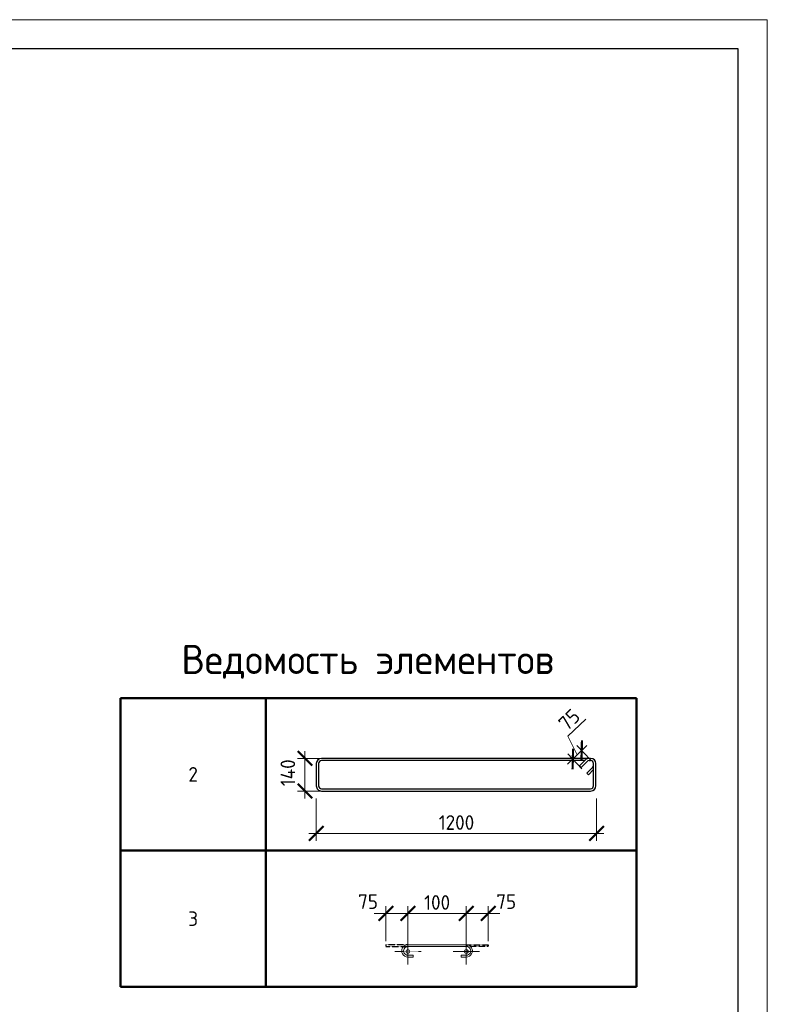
# Model space of a CAD drawing. Header units: millimetres. Extents: x 263826 to 1585445, y -423071 to 70137.
# Tile 123 of 256: x 572098 to 584900, y -252729 to -235873. Entities that reach past the tile are written whole.
import ezdxf

# ---------------------------------------------------------------- set-up
doc = ezdxf.new("R2010")
doc.units = ezdxf.units.MM
doc.linetypes.add('CENTER2', pattern=[28.575, 19.05, -3.175, 3.175, -3.175])
doc.linetypes.add('GOST2.303 4', pattern=[7, 5, -2, 0])
for name, color, linetype, lineweight in [('Арм_шпильки', 143, 'Continuous', 18), ('Выноски', 20, 'Continuous', 20), ('Осевая', 10, 'CENTER2', 20), ('подоснова', 151, 'Continuous', 5), ('поз.', 2, 'Continuous', 25), ('РАЗМЕРЫ', 1, 'Continuous', 9), ('ТОНКИЕ', 7, 'Continuous', 9)]:
    doc.layers.add(name, color=color, linetype=linetype, lineweight=lineweight)
doc.layers.add('ТОЛСТЫЕ_ОСНОВНЫЕ', color=6, linetype='Continuous')
doc.styles.add('GOST 2.304', font='CS_Gost2304.shx')
doc.styles.add('GOST-2.304_Type-B', font='GOST_Common.ttf')
doc.dimstyles.new('мой', dxfattribs={"dimscale": 100, "dimtxt": 2.5, "dimasz": 2.5, "dimexe": 1.25, "dimexo": 0.625, "dimtad": 1, "dimdec": 0, "dimtxsty": 'GOST-2.304_Type-B', "dimblk": 'ARCHTICK', "dimcen": 2.5, "dimdle": 2, "dimaunit": 1, "dimadec": 1, "dimazin": 2, "dimtfac": 1, "dimtdec": 0, "dimtmove": 1, "dimatfit": 3, "dimfxl": 1, "dimtfill": 1, "dimlwd": -1, "dimlwe": -1, "dimarcsym": 0})
doc.dimstyles.new('мой 25', dxfattribs={"dimscale": 100, "dimtxt": 2.5, "dimasz": 2.5, "dimexe": 1.25, "dimexo": 0.625, "dimtad": 1, "dimdec": 0, "dimlfac": 0.5, "dimtxsty": 'GOST-2.304_Type-B', "dimblk": 'ARCHTICK', "dimcen": 2.5, "dimdle": 1.25, "dimaunit": 1, "dimadec": 1, "dimazin": 2, "dimtfac": 1, "dimtdec": 0, "dimtmove": 1, "dimatfit": 3, "dimfxl": 6, "dimfxlon": 1, "dimtfill": 1, "dimlwd": -1, "dimlwe": -1, "dimarcsym": 0})

# ---------------------------------------------------------------- blocks, each defined once
blk = doc.blocks.new('*T767')
at = {"layer": 'Выноски', "color": 0, "linetype": 'ByBlock', "lineweight": 50, "transparency": 16777216}
for p, q in [((0, 0), (8834, 0)), ((0, 0), (0, -4943)), ((2484, 0), (2484, -4943)), ((8834, 0), (8834, -4943)), ((0, -2606), (8834, -2606)), ((0, -4943), (8834, -4943))]:
    blk.add_line(p, q, dxfattribs=at)
at = {"layer": 'Выноски', "color": 0, "transparency": 16777216, "char_height": 250, "width": 2183.67, "attachment_point": 5, "style": 'GOST-2.304_Type-B'}
for s, insert in [('2', (1242, -1303)), ('3', (1242, -3774))]:
    blk.add_mtext(s, dxfattribs=dict(at, insert=insert))
blk = doc.blocks.new('*U57')
for p, q in [((-8, 0), (-7, 7.2)), ((-7, -7.2), (-8, 0)), ((-7, 7.2), (-4.2, 14)), ((-4.2, 14), (0.2, 19.8)), ((0.2, 19.8), (6, 24.2)), ((6, 24.2), (12.8, 27)), ((12.8, 27), (20, 28)), ((44, 28), (20, 28)), ((20, 20), (44, 20)), ((44, 20), (44, 28)), ((262.7, 28), (286.7, 28)), ((262.7, 20), (262.7, 28)), ((286.7, 20), (262.7, 20)), ((293.9, 27), (286.7, 28)), ((300.7, 24.2), (293.9, 27)), ((306.5, 19.8), (300.7, 24.2)), ((310.9, 14), (306.5, 19.8)), ((313.7, 7.2), (310.9, 14)), ((314.7, 0), (313.7, 7.2)), ((-4.2, -14), (-7, -7.2)), ((0.2, -19.8), (-4.2, -14)), ((6, -24.2), (0.2, -19.8)), ((12.8, -27), (6, -24.2)), ((20, -28), (12.8, -27)), ((20, -28), (286.7, -28)), ((286.7, -28), (293.9, -27)), ((293.9, -27), (300.7, -24.2)), ((300.7, -24.2), (306.5, -19.8)), ((306.5, -19.8), (310.9, -14)), ((310.9, -14), (313.7, -7.2)), ((313.7, -7.2), (314.7, 0))]:
    blk.add_line(p, q)
at = {"color": 0, "linetype": 'ByBlock', "lineweight": -2}
for p, q in [((0, 0), (0.7, 5.2)), ((0.7, 5.2), (2.7, 10)), ((2.7, 10), (5.9, 14.1)), ((5.9, 14.1), (10, 17.3)), ((10, 17.3), (14.8, 19.3)), ((14.8, 19.3), (20, 20)), ((291.8, 19.3), (286.7, 20)), ((296.7, 17.3), (291.8, 19.3)), ((300.8, 14.1), (296.7, 17.3)), ((304, 10), (300.8, 14.1)), ((306, 5.2), (304, 10)), ((306.7, 0), (306, 5.2)), ((0.7, -5.2), (0, 0)), ((2.7, -10), (0.7, -5.2)), ((5.9, -14.1), (2.7, -10)), ((10, -17.3), (5.9, -14.1)), ((14.8, -19.3), (10, -17.3)), ((20, -20), (14.8, -19.3)), ((20, -20), (286.7, -20)), ((286.7, -20), (291.8, -19.3)), ((291.8, -19.3), (296.7, -17.3)), ((296.7, -17.3), (300.8, -14.1)), ((300.8, -14.1), (304, -10)), ((304, -10), (306, -5.2)), ((306, -5.2), (306.7, 0))]:
    blk.add_line(p, q, dxfattribs=at)
at = {"style": 'GOST 2.304', "oblique": 15, "flags": 9}
for tag, p in [('ДИАМЕТР', (117.8, -62.2)), ('ДЛИНА', (118.1, -72.5)), ('ПОЗИЦИЯ', (118, -56.6)), ('КЛАСС', (118, -67.8)), ('МАССА', (118.7, -78.2))]:
    blk.add_attdef(tag, p, '', height=2.5, dxfattribs=at)
blk = doc.blocks.new('_ArchTick')
at = {"color": 0, "linetype": 'ByBlock', "const_width": 0.15}
blk.add_lwpolyline([(-0.5, -0.5), (0.5, 0.5)], dxfattribs=at)
blk = doc.blocks.new('*D768')
at = {"layer": 'DEFPOINTS', "color": 0, "transparency": 16777216}
for p in [(579746, -251173), (578746, -251710), (579746, -251709)]:
    blk.add_point(p, dxfattribs=at)
at = {"layer": 'РАЗМЕРЫ', "color": 0, "linetype": 'Continuous', "transparency": 16777216}
for p, q in [((578746, -251647), (578746, -251048)), ((579746, -251647), (579746, -251048)), ((578546, -251173), (579946, -251173))]:
    blk.add_line(p, q, dxfattribs=at)
at = {"layer": 'РАЗМЕРЫ', "color": 0, "transparency": 16777216, "xscale": 250, "yscale": 250, "zscale": 250, "rotation": 180}
blk.add_blockref('_ArchTick', (578746, -251173), dxfattribs=at)
at = {"layer": 'РАЗМЕРЫ', "color": 0, "transparency": 16777216, "xscale": 250, "yscale": 250, "zscale": 250}
blk.add_blockref('_ArchTick', (579746, -251173), dxfattribs=at)
at = {"layer": 'РАЗМЕРЫ', "color": 0, "lineweight": 0, "transparency": 16777216, "insert": (579246, -250985), "char_height": 250, "attachment_point": 5, "style": 'GOST-2.304_Type-B', "bg_fill": 3, "box_fill_scale": 1.1, "bg_fill_color": 256, "bg_fill_true_color": 13158600, "bg_fill_transparency": 0}
blk.add_mtext('100', dxfattribs=at)
blk = doc.blocks.new('*D788')
at = {"layer": 'DEFPOINTS', "color": 0, "transparency": 16777216}
for p in [(578370, -251173), (578370, -251709), (578746, -251710)]:
    blk.add_point(p, dxfattribs=at)
at = {"layer": 'РАЗМЕРЫ', "color": 0, "linetype": 'Continuous', "transparency": 16777216}
for p, q in [((578370, -251647), (578370, -251048)), ((578746, -251647), (578746, -251048)), ((578946, -251173), (578170, -251173))]:
    blk.add_line(p, q, dxfattribs=at)
at = {"layer": 'РАЗМЕРЫ', "color": 0, "transparency": 16777216, "xscale": 250, "yscale": 250, "zscale": 250}
blk.add_blockref('_ArchTick', (578746, -251173), dxfattribs=at)
at = {"layer": 'РАЗМЕРЫ', "color": 0, "lineweight": 0, "transparency": 16777216, "insert": (578063, -250971), "char_height": 250, "attachment_point": 5, "style": 'GOST-2.304_Type-B', "bg_fill": 3, "box_fill_scale": 1.1, "bg_fill_color": 256, "bg_fill_true_color": 13158600, "bg_fill_transparency": 0}
blk.add_mtext('75', dxfattribs=at)
at = {"layer": 'РАЗМЕРЫ', "color": 0, "transparency": 16777216, "xscale": 250, "yscale": 250, "zscale": 250, "rotation": 180}
blk.add_blockref('_ArchTick', (578370, -251173), dxfattribs=at)
blk = doc.blocks.new('*D789')
at = {"layer": 'DEFPOINTS', "color": 0, "transparency": 16777216}
for p in [(580122, -251173), (579746, -251710), (580122, -251709)]:
    blk.add_point(p, dxfattribs=at)
at = {"layer": 'РАЗМЕРЫ', "color": 0, "linetype": 'Continuous', "transparency": 16777216}
for p, q in [((579746, -251647), (579746, -251048)), ((580122, -251647), (580122, -251048)), ((579546, -251173), (580322, -251173))]:
    blk.add_line(p, q, dxfattribs=at)
at = {"layer": 'РАЗМЕРЫ', "color": 0, "transparency": 16777216, "xscale": 250, "yscale": 250, "zscale": 250, "rotation": 180}
blk.add_blockref('_ArchTick', (579746, -251173), dxfattribs=at)
at = {"layer": 'РАЗМЕРЫ', "color": 0, "lineweight": 0, "transparency": 16777216, "insert": (580429, -250971), "char_height": 250, "attachment_point": 5, "style": 'GOST-2.304_Type-B', "bg_fill": 3, "box_fill_scale": 1.1, "bg_fill_color": 256, "bg_fill_true_color": 13158600, "bg_fill_transparency": 0}
blk.add_mtext('75', dxfattribs=at)
at = {"layer": 'РАЗМЕРЫ', "color": 0, "transparency": 16777216, "xscale": 250, "yscale": 250, "zscale": 250}
blk.add_blockref('_ArchTick', (580122, -251173), dxfattribs=at)
blk = doc.blocks.new('*U58')
at = {"color": 0, "linetype": 'ByBlock', "lineweight": -2}
for p, q in [((108.8, 1198.9), (12.5, 1198.9)), ((-10, 1176.4), (-10, 12.5)), ((-10, 1169.4), (-10, 1176.4)), ((22, 1128), (-3.4, 1153.5)), ((0, 1169.4), (0, 1176.4)), ((0, 1150.1), (0, 12.5)), ((3.7, 1160.6), (29.1, 1135.1)), ((108.8, 1188.9), (12.5, 1188.9)), ((53.8, 1159.8), (28.3, 1185.2)), ((38.8, 1188.9), (60.9, 1166.9)), ((60.9, 1166.9), (53.8, 1159.8)), ((121.3, 12.5), (121.3, 1176.4)), ((131.3, 12.5), (131.3, 1176.4)), ((29.1, 1135.1), (22, 1128)), ((12.5, 0), (108.8, 0)), ((12.5, -10), (108.8, -10))]:
    blk.add_line(p, q, dxfattribs=at)
for centre, radius, start, end in [((12.5, 1176.4), 22.5, 90, 180), ((108.8, 1176.4), 22.5, 0, 90), ((12.5, 1169.4), 22.5, 180, 225), ((12.5, 1176.4), 12.5, 90, 180), ((12.5, 1169.4), 12.5, 180, 225), ((19.5, 1176.4), 12.5, 45, 90), ((108.8, 1176.4), 12.5, 0, 90), ((12.5, 12.5), 22.5, 180, 270), ((12.5, 12.5), 12.5, 180, 270), ((108.8, 12.5), 12.5, 270, 0), ((108.8, 12.5), 22.5, 270, 0)]:
    blk.add_arc(centre, radius, start, end, dxfattribs=at)
at = {"style": 'GOST 2.304', "oblique": 15, "flags": 9}
for tag, p in [('ДИАМЕТР', (-52.8, -63)), ('КЛАСС', (-53, -68.7)), ('ДЛИНА', (-52.5, -73.8)), ('ПОЗИЦИЯ', (-52.3, -58)), ('МАССА', (-52.3, -78.3))]:
    blk.add_attdef(tag, p, '', height=2.5, dxfattribs=at)
blk = doc.blocks.new('*D760')
at = {"layer": 'DEFPOINTS', "color": 0, "lineweight": 0, "transparency": 16777216}
for p in [(577177, -248850), (581976, -248988), (577177, -249804)]:
    blk.add_point(p, dxfattribs=at)
at = {"layer": 'РАЗМЕРЫ', "color": 0, "linetype": 'Continuous', "transparency": 16777216}
for p, q in [((577177, -249204), (577177, -249929)), ((581976, -249204), (581976, -249929)), ((582101, -249804), (577052, -249804))]:
    blk.add_line(p, q, dxfattribs=at)
at = {"layer": 'РАЗМЕРЫ', "color": 0, "transparency": 16777216, "xscale": 250, "yscale": 250, "zscale": 250, "rotation": 180}
blk.add_blockref('_ArchTick', (577177, -249804), dxfattribs=at)
at = {"layer": 'РАЗМЕРЫ', "color": 0, "transparency": 16777216, "xscale": 250, "yscale": 250, "zscale": 250}
blk.add_blockref('_ArchTick', (581976, -249804), dxfattribs=at)
at = {"layer": 'РАЗМЕРЫ', "color": 0, "lineweight": 0, "transparency": 16777216, "insert": (579577, -249617), "char_height": 250, "attachment_point": 5, "style": 'GOST-2.304_Type-B', "bg_fill": 3, "box_fill_scale": 1.1, "bg_fill_color": 256, "bg_fill_true_color": 13158600, "bg_fill_transparency": 0}
blk.add_mtext('1200', dxfattribs=at)
blk = doc.blocks.new('*D790')
at = {"layer": 'DEFPOINTS', "color": 0, "lineweight": 0, "transparency": 16777216}
for p in [(576983, -248518), (578492, -248518), (578147, -249078)]:
    blk.add_point(p, dxfattribs=at)
at = {"layer": 'РАЗМЕРЫ', "color": 0, "linetype": 'Continuous', "transparency": 16777216}
for p, q in [((576983, -249203), (576983, -248393)), ((577583, -248518), (576858, -248518)), ((577583, -249078), (576858, -249078))]:
    blk.add_line(p, q, dxfattribs=at)
at = {"layer": 'РАЗМЕРЫ', "color": 0, "lineweight": 0, "transparency": 16777216, "insert": (576690, -248766), "char_height": 250, "attachment_point": 5, "rotation": 90, "style": 'GOST-2.304_Type-B', "bg_fill": 3, "box_fill_scale": 1.1, "bg_fill_color": 256, "bg_fill_true_color": 13158600, "bg_fill_transparency": 0}
blk.add_mtext('140', dxfattribs=at)
at = {"layer": 'РАЗМЕРЫ', "color": 0, "transparency": 16777216, "xscale": 250, "yscale": 250, "zscale": 250}
for p, rotation in [((576983, -248518), 90), ((576983, -249078), 270)]:
    blk.add_blockref('_ArchTick', p, dxfattribs=dict(at, rotation=rotation))
blk = doc.blocks.new('*U46')
at = {"layer": 'ТОЛСТЫЕ_ОСНОВНЫЕ', "color": 6}
blk.add_lwpolyline([(20, 5), (415, 5), (415, 292), (20, 292)], close=True, dxfattribs=at)
at = {"layer": 'ТОНКИЕ'}
blk.add_lwpolyline([(0, 0), (420, 0), (420, 297), (0, 297)], close=True, dxfattribs=at)
blk = doc.blocks.new('*D1706')
at = {"layer": 'DEFPOINTS', "color": 0, "lineweight": 0, "transparency": 16777216}
for p in [(581722, -248387), (581922, -248598), (581770, -248742)]:
    blk.add_point(p, dxfattribs=at)
at = {"layer": 'РАЗМЕРЫ', "color": 0, "linetype": 'Continuous', "transparency": 16777216}
for p, q in [((581484, -248139), (581791, -247847)), ((581646, -248459), (581484, -248139)), ((581480, -248617), (581812, -248301)), ((581727, -248696), (581484, -248441)), ((581879, -248552), (581636, -248296))]:
    blk.add_line(p, q, dxfattribs=at)
at = {"layer": 'РАЗМЕРЫ', "color": 0, "transparency": 16777216, "xscale": 250, "yscale": 250, "zscale": 250}
for p, rotation in [((581722, -248387), 43.53873592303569), ((581570, -248531), 223.5387359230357)]:
    blk.add_blockref('_ArchTick', p, dxfattribs=dict(at, rotation=rotation))
at = {"layer": 'РАЗМЕРЫ', "color": 0, "transparency": 16777216, "insert": (581508, -247857), "char_height": 250, "attachment_point": 5, "rotation": 43.5387, "style": 'GOST-2.304_Type-B', "bg_fill": 3, "box_fill_scale": 1.1, "bg_fill_color": 256, "bg_fill_true_color": 13158600, "bg_fill_transparency": 0}
blk.add_mtext('75', dxfattribs=at)

msp = doc.modelspace()

# ---------------------------------------------------------------- linework, layer by layer
at = {"layer": 'Осевая', "ltscale": 0.1}
for p, q in [((578970.16257, -251825.70445, 3100), (578521.89356, -251825.70445, 3100)), ((579970.1053, -251825.70445, 3100), (579521.83629, -251825.70445, 3100))]:
    msp.add_line(p, q, dxfattribs=at)

# ---------------------------------------------------------------- block references
msp.add_blockref('*T767', (573826.50895, -247489.26614, 3100))
at = {"lineweight": 30, "xscale": 3.959999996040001, "yscale": 3.959999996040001, "zscale": 3.959999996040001, "rotation": 269.9999999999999}
msp.add_blockref('*U58', (577216.87431, -248557.85683, 3100), dxfattribs=at)
at = {"layer": 'Арм_шпильки', "color": 3, "xscale": 3.75, "yscale": 3.75, "zscale": 3.75, "rotation": 180}
msp.add_blockref('*U57', (579820.99943, -251814.08495, 3100), dxfattribs=at)

# ---------------------------------------------------------------- texts
at = {"layer": 'РАЗМЕРЫ', "insert": (578057.59148, -246865.25912, 3100), "char_height": 500, "attachment_point": 5, "style": 'GOST-2.304_Type-B'}
msp.add_mtext_dynamic_manual_height_columns('{\\C0;Ведомость элементов}', width=15225.2271462, gutter_width=15, heights=[0], dxfattribs=at)

# ---------------------------------------------------------------- next in the draw order: dimensions: what is measured, and where the dimension line sits
at = {"layer": 'РАЗМЕРЫ', "color": 146, "lineweight": 0, "true_color": 0x006272}
dim = msp.add_linear_dim(base=(577177.27431, -249804.38755, 3100), p1=(581976.46157, -248988.04, 3100), p2=(577177.27431, -248850.0379, 3100), dimstyle='мой 25', override={"dimlfac": 0.25}, dxfattribs=at)
dim.commit()
dim.dimension.update_dxf_attribs({"geometry": '*D760', "text_midpoint": (579576.86794, -249616.88755, 3100)})
dim = msp.add_linear_dim(base=(579745.99943, -251172.55374, 3100), p1=(578746.02806, -251709.84117, 3100), p2=(579745.99943, -251709.08495, 3100), text='100', dimstyle='мой', dxfattribs=at)
dim.commit()
dim.dimension.update_dxf_attribs({"geometry": '*D768', "text_midpoint": (579246.01375, -250985.05374, 3100)})

# ---------------------------------------------------------------- next in the draw order: linework, layer by layer
at = {"layer": 'поз.', "linetype": 'GOST2.303 4', "ltscale": 0.4, "elevation": 3100}
for points in [[(578745.99943, -251709.08495), (578369.99943, -251709.08495), (578369.99943, -251739.08495), (578744.72166, -251739.25317)], [(579745.99943, -251709.08495), (580121.99943, -251709.08495), (580121.99943, -251739.08495), (579747.2772, -251739.25317)]]:
    msp.add_lwpolyline(points, dxfattribs=at)

# ---------------------------------------------------------------- next in the draw order: dimensions: what is measured, and where the dimension line sits
at = {"layer": 'РАЗМЕРЫ', "color": 146, "lineweight": 0}
dim = msp.add_linear_dim(base=(576982.65016, -248518.25683, 3100), p1=(578146.59782, -249077.64845, 3100), p2=(578492.33492, -248518.25683, 3100), angle=90, dimstyle='мой 25', override={"dimlfac": 0.25}, dxfattribs=at)
dim.commit()
dim.dimension.update_dxf_attribs({"geometry": '*D790', "text_midpoint": (576877.48586, -248766.40335, 3100), "dimtype": 160})

# ---------------------------------------------------------------- next in the draw order: dimensions: what is measured, and where the dimension line sits
dim = msp.add_linear_dim(base=(578369.99943, -251172.55374, 3100), p1=(578746.02806, -251709.84117, 3100), p2=(578369.99943, -251709.08495, 3100), text='75', dimstyle='мой', dxfattribs=at)
dim.commit()
dim.dimension.update_dxf_attribs({"geometry": '*D788', "text_midpoint": (578063.15602, -251158.30195, 3100), "dimtype": 160})
dim = msp.add_linear_dim(base=(580121.99943, -251172.55374, 3100), p1=(579745.97079, -251709.84117, 3100), p2=(580121.99943, -251709.08495, 3100), angle=180, text='75', dimstyle='мой', dxfattribs=at)
dim.commit()
dim.dimension.update_dxf_attribs({"geometry": '*D789', "text_midpoint": (580428.84284, -251158.30195, 3100), "dimtype": 160})

# ---------------------------------------------------------------- next in the draw order: linework, layer by layer
at = {"layer": 'Осевая', "ltscale": 0.1}
for p, q in [((578746.02806, -251601.56994, 3100), (578746.02806, -252049.83895, 3100)), ((579745.97079, -251601.56994, 3100), (579745.97079, -252049.83895, 3100))]:
    msp.add_line(p, q, dxfattribs=at)
at = {"layer": 'подоснова'}
for centre in [(578746.02806, -251825.70445, 3100), (579745.97079, -251825.70445, 3100)]:
    msp.add_circle(centre, 31.98713, dxfattribs=at)

# ---------------------------------------------------------------- next in the draw order: block references
at = {"xscale": 100, "yscale": 100, "zscale": 100}
msp.add_blockref('*U46', (542900.38655, -265573.15111, 3100), dxfattribs=at)

# ---------------------------------------------------------------- next in the draw order: dimensions: what is measured, and where the dimension line sits
at = {"layer": 'РАЗМЕРЫ', "color": 146, "true_color": 0x006272}
dim = msp.add_aligned_dim(p1=(581770.11055, -248741.63843), p2=(581921.7409, -248597.55165), distance=290.31811, text='75', dimstyle='мой 25', override={"dimlfac": 0.25}, dxfattribs=at)
dim.commit()
dim.dimension.update_dxf_attribs({"geometry": '*D1706', "text_midpoint": (581400.05581, -247959.94314)})

doc.saveas('drawing.dxf')
